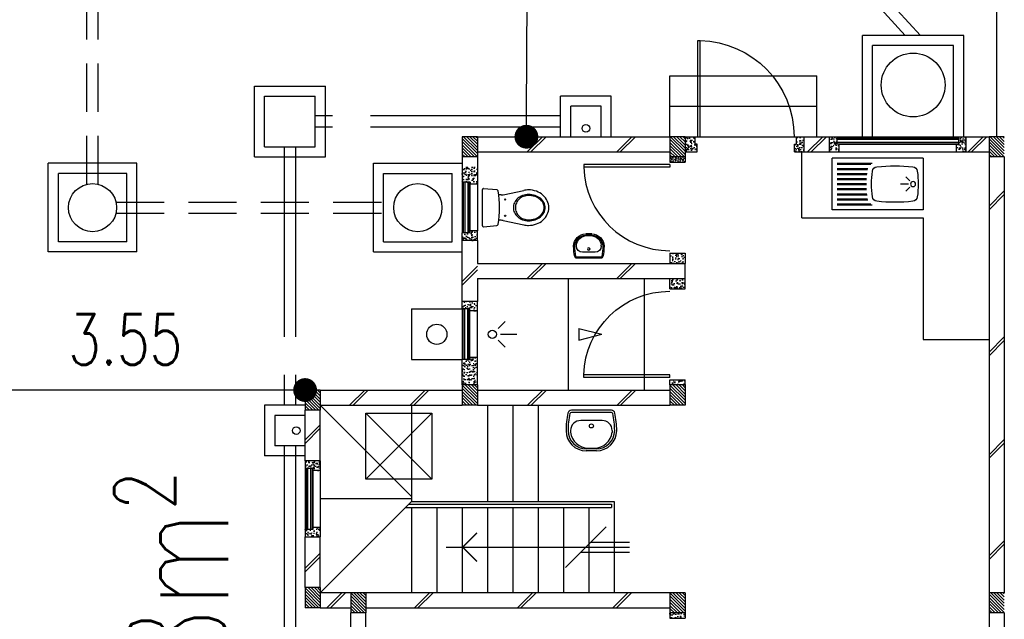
# Model space of a CAD drawing. Header units: millimetres. Extents: x 301 to 1479, y 491 to 1341.
# Tile 250 of 256: x 437 to 446, y 687 to 693. Entities that reach past the tile are written whole.
import ezdxf

# ---------------------------------------------------------------- set-up
doc = ezdxf.new("R2010")
doc.units = ezdxf.units.MM
doc.header["$LTSCALE"] = 1.5
doc.header["$MEASUREMENT"] = 0
for name, pattern in [('HIDDEN', [0.375, 0.25, -0.125]), ('HIDDEN2', [4.7625, 3.175, -1.5875]), ('PHANTOM2', [1.25, 0.625, -0.125, 0.125, -0.125, 0.125, -0.125])]:
    doc.linetypes.add(name, pattern=pattern)
for name, color, linetype in [('Blk', 7, 'Continuous'), ('Block', 46, 'Continuous'), ('Boundary Wall', 64, 'Continuous'), ('BULUS', 2, 'Continuous'), ('BWCN', 4, 'Continuous'), ('DIM', 6, 'Continuous'), ('DOOR', 3, 'Continuous'), ('Ele', 8, 'Continuous'), ('HATCH', 7, 'Continuous'), ('Hatch Col. C1 GF Ext.', 84, 'Continuous'), ('Hatch Stub Col', 251, 'Continuous'), ('Kerb', 251, 'Continuous'), ('P. Grease Trap', 64, 'Continuous'), ('P. Gully trap', 42, 'Continuous'), ('P. Sewr Manhole', 49, 'Continuous'), ('Paving Block', 251, 'Continuous'), ('PVC Pipe 110', 69, 'Continuous'), ('PVC RWP 75', 77, 'Continuous'), ('PVC Sewer Pipe 110', 24, 'Continuous'), ('SANIT', 8, 'Continuous'), ('TEXT', 7, 'Continuous'), ('WINDOW', 1, 'Continuous')]:
    doc.layers.add(name, color=color, linetype=linetype)
doc.styles.add('RS1', font='romans.shx', dxfattribs={"width": 0.75, "height": 0.5})
doc.styles.add('RS2', font='romans.shx', dxfattribs={"width": 0.75, "height": 1})
doc.dimstyles.new('Souillac5', dxfattribs={"dimscale": 0.5, "dimtxt": 0.5, "dimasz": 0.47, "dimexe": 0, "dimexo": 1, "dimgap": 0.5, "dimtad": 1, "dimzin": 0, "dimdsep": 46, "dimtxsty": 'RS1', "dimblk": 'DOT', "dimcen": 3, "dimse1": 1, "dimse2": 1, "dimclrd": 6, "dimclre": 6, "dimclrt": 7, "dimaunit": 1, "dimadec": 0, "dimazin": 0, "dimtfac": 1, "dimtofl": 0, "dimtmove": 1, "dimatfit": 3, "dimfxl": 1, "dimtolj": 1, "dimtzin": 0, "dimlwe": -1, "dimarcsym": 0})
pattern_1 = [(50, (427.129014, 161.862746), (0.071726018, -0.0062752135), [0.0075, -0.0825]), (355, (427.129014, 161.862746), (-0.013875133, 0.075219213), [0.006, -0.066]), (100.451444, (427.13499, 161.86222), (0.057850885, 0.068943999), [0.006374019, -0.070114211]), (46.1842, (427.12901, 161.88275), (0.106724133, -0.016551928), [0.01125, -0.12375]), (96.635635, (427.13791, 161.88137), (0.093466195, 0.09741186), [0.009561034, -0.105171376]), (351.184164, (427.12901, 161.88275), (0.093466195, 0.09741186), [0.009, -0.099]), (21, (427.139014, 161.877746), (0.059690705, -0.040261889), [0.0075, -0.0825]), (326, (427.139014, 161.877746), (0.024331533, 0.072515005), [0.006, -0.066]), (71.451445, (427.14399, 161.87439), (0.084022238, 0.032253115), [0.006374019, -0.070114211]), (37.5, (427.129014, 161.862746), (0.0012159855, 0.0332893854), [0, -0.0652, 0, -0.067, 0, -0.06625]), (7.5, (427.129014, 161.862746), (0.0263069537, 0.0394411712), [0, -0.0382, 0, -0.0637, 0, -0.02525]), (327.5, (427.106714, 161.862746), (0.0533822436, -0.0022554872), [0, -0.025, 0, -0.078, 0, -0.1035]), (317.5, (427.096714, 161.862746), (0.058318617, 0.010010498), [0, -0.0325, 0, -0.0518, 0, -0.0735])]
pattern_2 = [(50, (427.129014, 162.062746), (0.071726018, -0.0062752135), [0.0075, -0.0825]), (355, (427.129014, 162.062746), (-0.013875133, 0.075219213), [0.006, -0.066]), (100.451444, (427.13499, 162.06222), (0.057850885, 0.068943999), [0.006374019, -0.070114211]), (46.1842, (427.12901, 162.08275), (0.106724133, -0.016551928), [0.01125, -0.12375]), (96.635635, (427.13791, 162.08137), (0.093466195, 0.09741186), [0.009561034, -0.105171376]), (351.184164, (427.12901, 162.08275), (0.093466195, 0.09741186), [0.009, -0.099]), (21, (427.139014, 162.077746), (0.059690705, -0.040261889), [0.0075, -0.0825]), (326, (427.139014, 162.077746), (0.024331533, 0.072515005), [0.006, -0.066]), (71.451445, (427.14399, 162.07439), (0.084022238, 0.032253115), [0.006374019, -0.070114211]), (37.5, (427.129014, 162.062746), (0.0012159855, 0.0332893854), [0, -0.0652, 0, -0.067, 0, -0.06625]), (7.5, (427.129014, 162.062746), (0.0263069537, 0.0394411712), [0, -0.0382, 0, -0.0637, 0, -0.02525]), (327.5, (427.106714, 162.062746), (0.0533822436, -0.0022554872), [0, -0.025, 0, -0.078, 0, -0.1035]), (317.5, (427.096714, 162.062746), (0.058318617, 0.010010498), [0, -0.0325, 0, -0.0518, 0, -0.0735])]
pattern_3 = [(315, (448.28546, 157.028336), (0.0154679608, 0.0154679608), [])]
pattern_4 = [(50, (427.129014, 162.012746), (0.071726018, -0.0062752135), [0.0075, -0.0825]), (355, (427.129014, 162.012746), (-0.013875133, 0.075219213), [0.006, -0.066]), (100.451444, (427.13499, 162.01222), (0.057850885, 0.068943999), [0.006374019, -0.070114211]), (46.1842, (427.12901, 162.03275), (0.106724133, -0.016551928), [0.01125, -0.12375]), (96.635635, (427.13791, 162.03137), (0.093466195, 0.09741186), [0.009561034, -0.105171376]), (351.184164, (427.12901, 162.03275), (0.093466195, 0.09741186), [0.009, -0.099]), (21, (427.139014, 162.027746), (0.059690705, -0.040261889), [0.0075, -0.0825]), (326, (427.139014, 162.027746), (0.024331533, 0.072515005), [0.006, -0.066]), (71.451445, (427.14399, 162.02439), (0.084022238, 0.032253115), [0.006374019, -0.070114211]), (37.5, (427.129014, 162.012746), (0.0012159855, 0.0332893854), [0, -0.0652, 0, -0.067, 0, -0.06625]), (7.5, (427.129014, 162.012746), (0.0263069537, 0.0394411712), [0, -0.0382, 0, -0.0637, 0, -0.02525]), (327.5, (427.106714, 162.012746), (0.0533822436, -0.0022554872), [0, -0.025, 0, -0.078, 0, -0.1035]), (317.5, (427.096714, 162.012746), (0.058318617, 0.010010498), [0, -0.0325, 0, -0.0518, 0, -0.0735])]
pattern_5 = [(50, (427.229014, 162.212746), (0.071726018, -0.0062752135), [0.0075, -0.0825]), (355, (427.229014, 162.212746), (-0.013875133, 0.075219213), [0.006, -0.066]), (100.451444, (427.23499, 162.21222), (0.057850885, 0.068943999), [0.006374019, -0.070114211]), (46.1842, (427.22901, 162.23275), (0.106724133, -0.016551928), [0.01125, -0.12375]), (96.635635, (427.23791, 162.23137), (0.093466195, 0.09741186), [0.009561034, -0.105171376]), (351.184164, (427.22901, 162.23275), (0.093466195, 0.09741186), [0.009, -0.099]), (21, (427.239014, 162.227746), (0.059690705, -0.040261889), [0.0075, -0.0825]), (326, (427.239014, 162.227746), (0.024331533, 0.072515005), [0.006, -0.066]), (71.451445, (427.24399, 162.22439), (0.084022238, 0.032253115), [0.006374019, -0.070114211]), (37.5, (427.229014, 162.212746), (0.0012159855, 0.0332893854), [0, -0.0652, 0, -0.067, 0, -0.06625]), (7.5, (427.229014, 162.212746), (0.0263069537, 0.0394411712), [0, -0.0382, 0, -0.0637, 0, -0.02525]), (327.5, (427.206714, 162.212746), (0.0533822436, -0.0022554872), [0, -0.025, 0, -0.078, 0, -0.1035]), (317.5, (427.196714, 162.212746), (0.058318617, 0.010010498), [0, -0.0325, 0, -0.0518, 0, -0.0735])]

# ---------------------------------------------------------------- blocks, each defined once
blk = doc.blocks.new('SSBSD90')
at = {"layer": 'Ele'}
for p, q in [((-900, 510), (0, 510)), ((-900, 510), (-900, 0)), ((0, 0), (0, 510)), ((-50, 460), (-395.5, 460)), ((-50, 450), (-382.1, 450)), ((-50, 410), (-354.7, 410)), ((-50, 400), (-351.5, 400)), ((-768.2, 286.8), (-729.3, 325.7)), ((-50, 360), (-345.7, 360)), ((-50, 350), (-344.7, 350)), ((-50, 310), (-341.6, 310)), ((-50, 300), (-341, 300)), ((-768.2, 223.2), (-729.3, 184.3)), ((-755, 255), (-675, 255)), ((-50, 200), (-341.6, 200)), ((-50, 210), (-341, 210)), ((-50, 260), (-340, 260)), ((-50, 250), (-340, 250)), ((-50, 100), (-354.7, 100)), ((-50, 110), (-351.5, 110)), ((-50, 150), (-345.7, 150)), ((-50, 160), (-344.7, 160)), ((-900, 0), (0, 0)), ((-50, 50), (-395.5, 50)), ((-50, 60), (-382.1, 60))]:
    blk.add_line(p, q, dxfattribs=at)
blk.add_circle((-800, 255), 25, dxfattribs=at)
for centre, radius, start, end in [((-791.6, 375.1), 50, 96.57699, 172.01642), ((-620, -1113.3), 1548.3, 83.42301, 96.57699), ((-448.4, 375.1), 50, 7.98358, 83.42301), ((65, 255), 915, 172.01642, 187.98358), ((-1305, 255), 915, 352.01642, 7.98358), ((-791.6, 134.9), 50, 187.98358, 263.42301), ((-448.4, 134.9), 50, 276.57699, 352.01642), ((-620, 1623.3), 1548.3, 263.42301, 276.57699)]:
    blk.add_arc(centre, radius, start, end, dxfattribs=at)
blk = doc.blocks.new('WC')
at = {"layer": 'SANIT'}
for p, q in [((-179.1, 0), (179.1, 0)), ((-189, -10.9), (-177.5, -141.5)), ((189, -10.9), (177.5, -141.5)), ((-125, -184.5), (-125, -161.4)), ((125, -184.5), (125, -161.4)), ((-127.2, -205.2), (-170.1, -407.8)), ((127.2, -205.2), (170.1, -407.8))]:
    blk.add_line(p, q, dxfattribs=at)
for points in [[(130, -455, 0.086378), (119.8, -396.7, 0.092622), (91.9, -348.9, 0.103078), (48.8, -316.1, 0.111925), (0, -305, 0.111925), (-48.8, -316.1, 0.103078), (-91.9, -348.9, 0.092622), (-119.8, -396.7, 0.086378), (-130, -455, 0.086378)], [(120, -455, 0.091554), (110.7, -404.8, 0.095342), (84.9, -363.1, 0.101238), (45.4, -334.7, 0.105842), (0, -325, 0.105842), (-45.4, -334.7, 0.101238), (-84.9, -363.1, 0.095342), (-110.7, -404.8, 0.091554), (-120, -455, 0.091554)], [(-175, -455, 0.087147), (-161.4, -532.7, 0.093047), (-123.7, -596.4, 0.102819), (-65.8, -640.2, 0.110985), (0, -655, 0.110985), (65.8, -640.2, 0.102819), (123.7, -596.4, 0.093047), (161.4, -532.7, 0.087147), (175, -455, 0.052217), (170.1, -407.8, 0.093047)], [(-170.1, -407.8, 0.052217), (-175, -455, 0.087147)], [(-130, -455, 0.079027), (-119.7, -519.8, 0.088191), (-91.9, -571.7, 0.105253), (-48.1, -608.1, 0.121599), (0, -620, 0.121599), (48.1, -608.1, 0.105253), (91.9, -571.7, 0.088191), (119.7, -519.8, 0.079027), (130, -455, 0.079027)], [(-120, -455, 0.077736), (-110.5, -515.9, 0.087342), (-84.9, -564.6, 0.105569), (-44.3, -598.9, 0.12344), (0, -610, 0.12344), (44.3, -598.9, 0.105569), (84.9, -564.6, 0.087342), (110.5, -515.9, 0.077736), (120, -455, 0.077736)]]:
    blk.add_lwpolyline(points, format="xyb", dxfattribs=at)
for centre in [(-80, -225), (80, -225)]:
    blk.add_circle(centre, 6, dxfattribs=at)
for centre, radius, start, end in [((-179.1, -10), 10, 90, 185.04245), ((179.1, -10), 10, 354.95755, 90), ((-162.6, -140.2), 15, 185.04245, 259.60796), ((0, 746.3), 916.3, 259.60796, 280.39204), ((-225, -184.5), 100, 348.04369, 0), ((225, -184.5), 100, 180, 191.95631), ((162.6, -140.2), 15, 280.39204, 354.95755)]:
    blk.add_arc(centre, radius, start, end, dxfattribs=at)
blk = doc.blocks.new('Wh1')
at = {"layer": 'SANIT'}
for p, q in [((197.3, 0), (-197.3, 0)), ((197.3, -20), (-197.3, -20)), ((105, -100), (-105, -100)), ((-205, -200), (-205, -217.2)), ((205, -200), (205, -217.2)), ((50, -380), (-50, -380)), ((-30.2, -372.6), (30.2, -372.6)), ((50, -400), (-50, -400))]:
    blk.add_line(p, q, dxfattribs=at)
blk.add_circle((0, -153.8), 20, dxfattribs=at)
for centre, radius, start, end in [((0, -200), 250, 180, 180), ((0, -200), 250, 0, 0), ((-197.3, -35), 35, 90, 167.77757), ((197.3, -35), 35, 12.22243, 90), ((567.1, -200.6), 817.1, 167.77757, 179.95982), ((567.1, -200.6), 797.1, 167.77757, 179.95982), ((-197.3, -35), 15, 90, 167.77757), ((197.3, -35), 15, 12.22243, 90), ((-567.1, -200.6), 797.1, 0.04018, 12.22243), ((-567.1, -200.6), 817.1, 0.04018, 12.22243), ((-105, -200), 100, 90, 180), ((105, -200), 100, 0, 90), ((-50, -200), 200, 180, 270), ((-50, -200), 180, 180, 270), ((-30.2, -196.6), 176, 186.70755, 270.01296), ((30.2, -196.6), 176, 269.98704, 353.29245), ((50, -200), 180, 270, 0), ((50, -200), 200, 270, 0)]:
    blk.add_arc(centre, radius, start, end, dxfattribs=at)
blk = doc.blocks.new('Dr900')
at = {"layer": 'DOOR'}
for p, q in [((-50, 0), (-50, 850)), ((-25, 850), (-50, 850)), ((-25, 0), (-25, 850)), ((-25, 0), (-50, 0))]:
    blk.add_line(p, q, dxfattribs=at)
blk.add_arc((-24.3, -0.3), 850.7, 91.72797, 179.98222, dxfattribs=at)
blk = doc.blocks.new('Dr1000')
at = {"layer": 'DOOR'}
for p, q in [((-50, 0), (-50, 950)), ((-25, 950), (-50, 950)), ((-25, 0), (-25, 950)), ((-25, 0), (-50, 0))]:
    blk.add_line(p, q, dxfattribs=at)
blk.add_arc((-24.4, -0.2), 950.6, 91.54201, 179.98579, dxfattribs=at)
blk = doc.blocks.new('SSSU-D3')
at = {"layer": 'HATCH'}
h = blk.add_hatch(dxfattribs=at)
h.set_pattern_fill('ANSI31', color=256, scale=0.175, angle=630)
h.set_pattern_definition([(315, (-125.423914, 34.936787), (0.015467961, 0.015467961), [])])
h.paths.add_polyline_path([(1.1, 5.15), (1.25, 5.15), (1.25, 5.35), (1.1, 5.35)])
h = blk.add_hatch(dxfattribs=at)
h.set_pattern_fill('ANSI31', color=256, scale=0.175, angle=630)
h.set_pattern_definition([(315, (-123.373914, 34.936787), (0.015467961, 0.015467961), [])])
h.paths.add_polyline_path([(3.15, 5.15), (3.3, 5.15), (3.3, 5.35), (3.15, 5.35)])
h = blk.add_hatch(dxfattribs=at)
h.set_pattern_fill('ANSI31', color=256, scale=0.175, angle=630)
h.set_pattern_definition([(315, (-126.973914, 34.886787), (0.015467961, 0.015467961), [])])
h.paths.add_polyline_path([(-0.45, 5.1), (-0.3, 5.1), (-0.3, 5.3), (-0.45, 5.3)])
h = blk.add_hatch(dxfattribs=at)
h.set_pattern_fill('ANSI31', color=256, scale=0.175, angle=630)
h.set_pattern_definition([(315, (-126.973914, 32.936787), (0.015467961, 0.015467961), [])])
h.paths.add_polyline_path([(-0.45, 3.15), (-0.3, 3.15), (-0.3, 3.35), (-0.45, 3.35)])
h = blk.add_hatch(dxfattribs=at)
h.set_pattern_fill('ANSI31', color=256, scale=0.175, angle=630)
h.set_pattern_definition([(315, (-126.523914, 32.886787), (0.015467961, 0.015467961), [])])
h.paths.add_polyline_path([(0, 3.1), (0.15, 3.1), (0.15, 3.3), (0, 3.3)])
h = blk.add_hatch(dxfattribs=at)
h.set_pattern_fill('ANSI31', color=256, scale=0.175, angle=630)
h.set_pattern_definition([(315, (-123.373914, 32.886787), (0.015467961, 0.015467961), [])])
h.paths.add_polyline_path([(3.15, 3.1), (3.3, 3.1), (3.3, 3.3), (3.15, 3.3)])
at = {"layer": 'Hatch Col. C1 GF Ext.'}
h = blk.add_hatch(dxfattribs=at)
h.set_pattern_fill('ANSI31', color=256, scale=0.175, angle=-90)
h.set_pattern_definition(pattern_3)
h.paths.add_polyline_path([(1.1, 7.6), (1.25, 7.6), (1.25, 7.8), (1.1, 7.8)])
h = blk.add_hatch(dxfattribs=at)
h.set_pattern_fill('ANSI31', color=256, scale=0.175, angle=-90)
h.set_pattern_definition(pattern_3)
h.paths.add_polyline_path([(3.15, 7.6), (3.3, 7.6), (3.3, 7.8), (3.15, 7.8)])
h = blk.add_hatch(dxfattribs=at)
h.set_pattern_fill('ANSI31', color=256, scale=0.175, angle=-90)
h.set_pattern_definition(pattern_3)
h.paths.add_polyline_path([(6.3, 7.6), (6.45, 7.6), (6.45, 7.8), (6.3, 7.8)])
h = blk.add_hatch(dxfattribs=at)
h.set_pattern_fill('ANSI31', color=256, scale=0.175, angle=-90)
h.set_pattern_definition([(315, (448.28546, 156.678336), (0.0154679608, 0.0154679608), [])])
h.paths.add_polyline_path([(6.3, 3.1), (6.45, 3.1), (6.45, 3.3), (6.3, 3.3)])
at = {"layer": 'Hatch Stub Col', "linetype": 'ByBlock'}
h = blk.add_hatch(dxfattribs=at)
h.set_pattern_fill('AR-CONC', color=256, scale=0.01, angle=720)
h.set_pattern_definition([(50, (427.129014, 162.212746), (0.071726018, -0.0062752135), [0.0075, -0.0825]), (355, (427.129014, 162.212746), (-0.013875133, 0.075219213), [0.006, -0.066]), (100.451444, (427.13499, 162.21222), (0.057850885, 0.068943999), [0.006374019, -0.070114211]), (46.1842, (427.12901, 162.23275), (0.106724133, -0.016551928), [0.01125, -0.12375]), (96.635635, (427.13791, 162.23137), (0.093466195, 0.09741186), [0.009561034, -0.105171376]), (351.184164, (427.12901, 162.23275), (0.093466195, 0.09741186), [0.009, -0.099]), (21, (427.139014, 162.227746), (0.059690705, -0.040261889), [0.0075, -0.0825]), (326, (427.139014, 162.227746), (0.024331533, 0.072515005), [0.006, -0.066]), (71.451445, (427.14399, 162.22439), (0.084022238, 0.032253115), [0.006374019, -0.070114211]), (37.5, (427.129014, 162.212746), (0.0012159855, 0.0332893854), [0, -0.0652, 0, -0.067, 0, -0.06625]), (7.5, (427.129014, 162.212746), (0.0263069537, 0.0394411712), [0, -0.0382, 0, -0.0637, 0, -0.02525]), (327.5, (427.106714, 162.212746), (0.0533822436, -0.0022554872), [0, -0.025, 0, -0.078, 0, -0.1035]), (317.5, (427.096714, 162.212746), (0.058318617, 0.010010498), [0, -0.0325, 0, -0.0518, 0, -0.0735])])
h.paths.add_polyline_path([(3.4, 7.8), (3.3, 7.8), (3.3, 7.65), (3.42, 7.65), (3.42, 7.725), (3.4, 7.725)])
h = blk.add_hatch(dxfattribs=at)
h.set_pattern_fill('AR-CONC', color=256, scale=0.01, angle=720)
h.set_pattern_definition([(50, (427.279014, 162.212746), (0.071726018, -0.0062752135), [0.0075, -0.0825]), (355, (427.279014, 162.212746), (-0.013875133, 0.075219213), [0.006, -0.066]), (100.451444, (427.28499, 162.21222), (0.057850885, 0.068943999), [0.006374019, -0.070114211]), (46.1842, (427.27901, 162.23275), (0.106724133, -0.016551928), [0.01125, -0.12375]), (96.635635, (427.28791, 162.23137), (0.093466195, 0.09741186), [0.009561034, -0.105171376]), (351.184164, (427.27901, 162.23275), (0.093466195, 0.09741186), [0.009, -0.099]), (21, (427.289014, 162.227746), (0.059690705, -0.040261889), [0.0075, -0.0825]), (326, (427.289014, 162.227746), (0.024331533, 0.072515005), [0.006, -0.066]), (71.451445, (427.29399, 162.22439), (0.084022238, 0.032253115), [0.006374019, -0.070114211]), (37.5, (427.279014, 162.212746), (0.0012159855, 0.0332893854), [0, -0.0652, 0, -0.067, 0, -0.06625]), (7.5, (427.279014, 162.212746), (0.0263069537, 0.0394411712), [0, -0.0382, 0, -0.0637, 0, -0.02525]), (327.5, (427.256714, 162.212746), (0.0533822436, -0.0022554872), [0, -0.025, 0, -0.078, 0, -0.1035]), (317.5, (427.246714, 162.212746), (0.058318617, 0.010010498), [0, -0.0325, 0, -0.0518, 0, -0.0735])])
h.paths.add_polyline_path([(4.475, 7.8), (4.4, 7.8), (4.4, 7.725), (4.38, 7.725), (4.38, 7.65), (4.475, 7.65)])
h = blk.add_hatch(dxfattribs=at)
h.set_pattern_fill('AR-CONC', color=256, scale=0.01, angle=720)
h.set_pattern_definition(pattern_5)
h.paths.add_polyline_path([(4.8196, 7.725), (4.7996, 7.725), (4.7996, 7.8), (4.7246, 7.8), (4.7246, 7.65), (4.8196, 7.65)])
h = blk.add_hatch(dxfattribs=at)
h.set_pattern_fill('AR-CONC', color=256, scale=0.01, angle=720)
h.set_pattern_definition(pattern_5)
h.paths.add_polyline_path([(6.0746, 7.8), (5.9996, 7.8), (5.9996, 7.725), (5.9796, 7.725), (5.9796, 7.65), (6.0746, 7.65)])
h = blk.add_hatch(dxfattribs=at)
h.set_pattern_fill('AR-CONC', color=256, scale=0.005, angle=720)
h.set_pattern_definition([(50, (427.129014, 162.212746), (0.0358630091, -0.0031376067), [0.00375, -0.04125]), (355, (427.129014, 162.212746), (-0.0069375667, 0.0376096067), [0.003, -0.033]), (100.4514445, (427.132003, 162.212485), (0.0289254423, 0.0344719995), [0.0031870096, -0.0350571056]), (46.1842, (427.129014, 162.222746), (0.0533620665, -0.008275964), [0.005625, -0.061875]), (96.635635, (427.13346, 162.222056), (0.046733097, 0.04870593), [0.004780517, -0.052585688]), (351.184164, (427.129014, 162.222746), (0.046733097, 0.04870593), [0.0045, -0.0495]), (21, (427.134014, 162.220246), (0.0298453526, -0.0201309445), [0.00375, -0.04125]), (326, (427.134014, 162.220246), (0.0121657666, 0.0362575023), [0.003, -0.033]), (71.451445, (427.1365, 162.21857), (0.0420111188, 0.0161265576), [0.0031870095, -0.0350571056]), (37.5, (427.129014, 162.212746), (0.00060799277, 0.0166446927), [0, -0.0326, 0, -0.0335, 0, -0.033125]), (7.5, (427.129014, 162.212746), (0.0131534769, 0.0197205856), [0, -0.0191, 0, -0.03185, 0, -0.012625]), (327.5, (427.117864, 162.212746), (0.0266911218, -0.0011277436), [0, -0.0125, 0, -0.039, 0, -0.05175]), (317.5, (427.112864, 162.212746), (0.0291593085, 0.0050052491), [0, -0.01625, 0, -0.0259, 0, -0.03675])])
h.paths.add_polyline_path([(3.3, 7.55), (3.3, 7.6), (3.15, 7.6), (3.15, 7.55)])
h = blk.add_hatch(dxfattribs=at)
h.set_pattern_fill('AR-CONC', color=256, scale=0.01, angle=720)
h.set_pattern_definition(pattern_2)
h.paths.add_polyline_path([(1.175, 7.35), (1.175, 7.33), (1.25, 7.33), (1.25, 7.5), (1.1, 7.5), (1.1, 7.35)])
h = blk.add_hatch(dxfattribs=at)
h.set_pattern_fill('AR-CONC', color=256, scale=0.01, angle=720)
h.set_pattern_definition(pattern_2)
h.paths.add_polyline_path([(1.25, 6.775), (1.25, 6.87), (1.175, 6.87), (1.175, 6.85), (1.1, 6.85), (1.1, 6.775)])
h = blk.add_hatch(dxfattribs=at)
h.set_pattern_fill('AR-CONC', color=256, scale=0.01, angle=720)
h.set_pattern_definition(pattern_4)
h.paths.add_polyline_path([(3.3, 6.65), (3.3, 6.55), (3.15, 6.55), (3.15, 6.65)])
h = blk.add_hatch(dxfattribs=at)
h.set_pattern_fill('AR-CONC', color=256, scale=0.01, angle=720)
h.set_pattern_definition(pattern_4)
h.paths.add_polyline_path([(3.3, 6.3), (3.3, 6.4), (3.15, 6.4), (3.15, 6.3)])
h = blk.add_hatch(dxfattribs=at)
h.set_pattern_fill('AR-CONC', color=256, scale=0.01, angle=720)
h.set_pattern_definition([(50, (427.129014, 162.012746), (0.071726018, -0.0062752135), [0.0075, -0.0825]), (355, (427.129014, 162.012746), (-0.013875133, 0.075219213), [0.006, -0.066]), (100.451444, (427.13499, 162.01222), (0.057850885, 0.068943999), [0.006374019, -0.070114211]), (46.1842, (427.12901, 162.03275), (0.106724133, -0.016551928), [0.01125, -0.12375]), (96.635635, (427.13791, 162.03137), (0.093466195, 0.09741186), [0.009561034, -0.105171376]), (351.184164, (427.12901, 162.03275), (0.093466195, 0.09741186), [0.009, -0.099]), (21, (427.139014, 162.027746), (0.059690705, -0.040261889), [0.0075, -0.0825]), (326, (427.139014, 162.027746), (0.024331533, 0.072515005), [0.006, -0.066]), (71.451445, (427.14399, 162.02439), (0.084022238, 0.032253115), [0.006374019, -0.070114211]), (37.5, (427.129014, 162.012746), (0.0012159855, 0.0332893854), [0, -0.0652, 0, -0.067, 0, -0.06625]), (7.5, (427.129014, 162.012746), (0.0263069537, 0.0394411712), [0, -0.0382, 0, -0.0637, 0, -0.02525]), (327.5, (427.106714, 162.012746), (0.0533822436, -0.0022554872), [0, -0.025, 0, -0.078, 0, -0.1035]), (317.5, (427.096714, 162.012746), (0.058318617, 0.010010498), [0, -0.0325, 0, -0.0518, 0, -0.0735])])
h.paths.add_polyline_path([(1.175, 6.1), (1.175, 6.08), (1.25, 6.08), (1.25, 6.175), (1.1, 6.175), (1.1, 6.1)])
h = blk.add_hatch(dxfattribs=at)
h.set_pattern_fill('AR-CONC', color=256, scale=0.01, angle=720)
h.set_pattern_definition([(50, (466.11162, 47.178006), (0.071726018, -0.0062752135), [0.0075, -0.0825]), (355, (466.11162, 47.17801), (-0.013875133, 0.075219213), [0.006, -0.066]), (100.451444, (466.1176, 47.17748), (0.057850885, 0.068943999), [0.006374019, -0.070114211]), (46.1842, (466.11162, 47.19801), (0.106724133, -0.016551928), [0.01125, -0.12375]), (96.635635, (466.12051, 47.19663), (0.093466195, 0.09741186), [0.009561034, -0.105171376]), (351.184164, (466.11162, 47.19801), (0.093466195, 0.09741186), [0.009, -0.099]), (21, (466.12162, 47.193006), (0.059690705, -0.040261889), [0.0075, -0.0825]), (326, (466.12162, 47.19301), (0.024331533, 0.072515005), [0.006, -0.066]), (71.451445, (466.126594, 47.18965), (0.084022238, 0.032253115), [0.006374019, -0.070114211]), (37.5, (466.11162, 47.178006), (0.0012159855, 0.0332893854), [0, -0.0652, 0, -0.067, 0, -0.06625]), (7.5, (466.11162, 47.178006), (0.0263069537, 0.0394411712), [0, -0.0382, 0, -0.0637, 0, -0.02525]), (327.5, (466.08932, 47.178006), (0.0533822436, -0.0022554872), [0, -0.025, 0, -0.078, 0, -0.1035]), (317.5, (466.07932, 47.178006), (0.058318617, 0.010010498), [0, -0.0325, 0, -0.0518, 0, -0.0735])])
h.paths.add_polyline_path([(1.25, 5.62), (1.175, 5.62), (1.175, 5.6), (1.1, 5.6), (1.1, 5.35), (1.25, 5.35)])
h = blk.add_hatch(dxfattribs=at)
h.set_pattern_fill('AR-CONC', color=256, scale=0.01, angle=720)
h.set_pattern_definition([(50, (427.129014, 161.837746), (0.071726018, -0.0062752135), [0.0075, -0.0825]), (355, (427.129014, 161.837746), (-0.013875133, 0.075219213), [0.006, -0.066]), (100.451444, (427.13499, 161.83722), (0.057850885, 0.068943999), [0.006374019, -0.070114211]), (46.1842, (427.12901, 161.85775), (0.106724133, -0.016551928), [0.01125, -0.12375]), (96.635635, (427.13791, 161.85637), (0.093466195, 0.09741186), [0.009561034, -0.105171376]), (351.184164, (427.12901, 161.85775), (0.093466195, 0.09741186), [0.009, -0.099]), (21, (427.139014, 161.852746), (0.059690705, -0.040261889), [0.0075, -0.0825]), (326, (427.139014, 161.852746), (0.024331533, 0.072515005), [0.006, -0.066]), (71.451445, (427.14399, 161.84939), (0.084022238, 0.032253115), [0.006374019, -0.070114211]), (37.5, (427.129014, 161.837746), (0.0012159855, 0.0332893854), [0, -0.0652, 0, -0.067, 0, -0.06625]), (7.5, (427.129014, 161.837746), (0.0263069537, 0.0394411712), [0, -0.0382, 0, -0.0637, 0, -0.02525]), (327.5, (427.106714, 161.837746), (0.0533822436, -0.0022554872), [0, -0.025, 0, -0.078, 0, -0.1035]), (317.5, (427.096714, 161.837746), (0.058318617, 0.010010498), [0, -0.0325, 0, -0.0518, 0, -0.0735])])
h.paths.add_polyline_path([(3.3, 5.4), (3.15, 5.4), (3.15, 5.35), (3.3, 5.35)])
h = blk.add_hatch(dxfattribs=at)
h.set_pattern_fill('AR-CONC', color=256, scale=0.01, angle=720)
h.set_pattern_definition(pattern_1)
h.paths.add_polyline_path([(-0.3, 4.6), (-0.45, 4.6), (-0.45, 4.525), (-0.375, 4.525), (-0.375, 4.505), (-0.3, 4.505)])
h = blk.add_hatch(dxfattribs=at)
h.set_pattern_fill('AR-CONC', color=256, scale=0.01, angle=720)
h.set_pattern_definition(pattern_1)
h.paths.add_polyline_path([(-0.3, 3.945), (-0.375, 3.945), (-0.375, 3.925), (-0.45, 3.925), (-0.45, 3.85), (-0.3, 3.85)])
h = blk.add_hatch(dxfattribs=at)
h.set_pattern_fill('AR-CONC', color=256, scale=0.01, angle=720)
h.set_pattern_definition(pattern_1)
h.paths.add_polyline_path([(3.3, 3.1), (3.15, 3.1), (3.15, 3.05), (3.3, 3.05)])
at = {"layer": 'Block', "linetype": 'ByBlock'}
for p, q in [((1.25, 7.8), (3.15, 7.8)), ((4.475, 7.8), (4.7246, 7.8)), ((6.0746, 7.8), (6.3, 7.8)), ((1.25, 7.65), (3.15, 7.65)), ((4.475, 7.65), (4.7246, 7.65)), ((6.0746, 7.65), (6.3, 7.65)), ((6.3, 7.6), (6.3, 3.3)), ((6.45, 7.6), (6.45, 3.3)), ((1.1, 6.175), (1.1, 6.775)), ((1.25, 6.775), (1.25, 6.55)), ((1.25, 6.55), (3.3, 6.55)), ((3.3, 6.4), (3.3, 6.55)), ((1.25, 6.4), (3.3, 6.4)), ((1.25, 6.4), (1.25, 6.175)), ((-0.3, 5.3), (1.1, 5.3)), ((1.25, 5.3), (3.15, 5.3)), ((-0.3, 5.15), (1.1, 5.15)), ((1.25, 5.15), (3.15, 5.15)), ((-0.45, 4.6), (-0.45, 5.1)), ((-0.3, 4.6), (-0.3, 5.1)), ((-0.45, 3.35), (-0.45, 3.85)), ((-0.3, 3.35), (-0.3, 3.85)), ((0, 3.3), (-0.3, 3.3)), ((3.15, 3.3), (0.15, 3.3)), ((-0.3, 3.15), (0, 3.15)), ((0.15, 3.15), (3.15, 3.15)), ((0, 0), (0, 3.1)), ((0.15, 0.15), (0.15, 3.1)), ((6.3, 3.1), (6.3, 1.3)), ((6.45, 3.1), (6.45, 1.3))]:
    blk.add_line(p, q, dxfattribs=at)
at = {"layer": 'Boundary Wall', "linetype": 'ByBlock'}
blk.add_line((6.375, 7.8), (6.375, 9.355), dxfattribs=at)
at = {"layer": 'BULUS', "linetype": 'ByBlock'}
for p, q in [((0.54, 4.1404), (2.575, 4.1404)), ((0.575, 4.1754), (2.575, 4.1754)), ((2.575, 4.1754), (2.575, 4.1404))]:
    blk.add_line(p, q, dxfattribs=at)
at = {"layer": 'BWCN'}
for p, q in [((1.25, 7.8), (1.1, 7.8)), ((1.1, 7.8), (1.1, 7.6)), ((1.25, 7.8), (1.25, 7.6)), ((3.3, 7.8), (3.15, 7.8)), ((3.15, 7.8), (3.15, 7.6)), ((3.3, 7.8), (3.3, 7.6)), ((3.3, 7.8), (3.4, 7.8)), ((3.4, 7.725), (3.4, 7.8)), ((4.4, 7.8), (4.475, 7.8)), ((4.4, 7.725), (4.4, 7.8)), ((4.475, 7.65), (4.475, 7.8)), ((4.7246, 7.65), (4.7246, 7.8)), ((4.7246, 7.8), (4.7996, 7.8)), ((4.7996, 7.725), (4.7996, 7.8)), ((5.9996, 7.725), (5.9996, 7.8)), ((5.9996, 7.8), (6.0746, 7.8)), ((6.0746, 7.65), (6.0746, 7.8)), ((6.45, 7.8), (6.3, 7.8)), ((6.3, 7.8), (6.3, 7.6)), ((3.42, 7.725), (3.4, 7.725)), ((3.42, 7.65), (3.42, 7.725)), ((4.38, 7.65), (4.38, 7.725)), ((4.38, 7.725), (4.4, 7.725)), ((4.8196, 7.725), (4.7996, 7.725)), ((4.8196, 7.65), (4.8196, 7.725)), ((5.9796, 7.65), (5.9796, 7.725)), ((5.9796, 7.725), (5.9996, 7.725)), ((1.25, 7.6), (1.1, 7.6)), ((1.1, 7.6), (1.1, 7.35)), ((1.25, 7.6), (1.25, 7.33)), ((3.3, 7.6), (3.15, 7.6)), ((3.15, 7.6), (3.15, 7.55)), ((3.3, 7.65), (3.42, 7.65)), ((3.3, 7.6), (3.3, 7.55)), ((4.38, 7.65), (4.475, 7.65)), ((4.7246, 7.65), (4.8196, 7.65)), ((5.9796, 7.65), (6.0746, 7.65)), ((6.45, 7.6), (6.3, 7.6)), ((3.15, 7.55), (3.3, 7.55)), ((1.175, 7.35), (1.1, 7.35)), ((1.175, 7.33), (1.175, 7.35)), ((1.25, 7.33), (1.175, 7.33)), ((1.1, 6.775), (1.1, 6.85)), ((1.175, 6.85), (1.1, 6.85)), ((1.25, 6.87), (1.175, 6.87)), ((1.175, 6.87), (1.175, 6.85)), ((1.25, 6.775), (1.25, 6.87)), ((1.25, 6.775), (1.1, 6.775)), ((3.15, 6.65), (3.3, 6.65)), ((3.15, 6.65), (3.15, 6.55)), ((3.3, 6.65), (3.3, 6.55)), ((3.15, 6.3), (3.15, 6.4)), ((3.3, 6.3), (3.3, 6.4)), ((3.15, 6.3), (3.3, 6.3)), ((1.1, 6.1), (1.1, 6.175)), ((1.25, 6.175), (1.1, 6.175)), ((1.25, 6.08), (1.25, 6.175)), ((1.175, 6.1), (1.1, 6.1)), ((1.175, 6.08), (1.175, 6.1)), ((1.25, 6.08), (1.175, 6.08)), ((1.175, 5.6), (1.1, 5.6)), ((1.1, 5.35), (1.1, 5.6)), ((1.25, 5.62), (1.175, 5.62)), ((1.175, 5.62), (1.175, 5.6)), ((1.25, 5.35), (1.25, 5.62)), ((1.25, 5.35), (1.1, 5.35)), ((1.1, 5.35), (1.1, 5.15)), ((1.25, 5.35), (1.25, 5.15)), ((3.15, 5.4), (3.3, 5.4)), ((3.15, 5.35), (3.15, 5.4)), ((3.3, 5.35), (3.15, 5.35)), ((3.15, 5.35), (3.15, 5.15)), ((3.3, 5.35), (3.3, 5.4)), ((3.3, 5.35), (3.3, 5.15)), ((-0.3, 5.3), (-0.45, 5.3)), ((-0.45, 5.3), (-0.45, 5.1)), ((-0.3, 5.3), (-0.3, 5.1)), ((1.25, 5.15), (1.1, 5.15)), ((3.3, 5.15), (3.15, 5.15)), ((-0.3, 5.1), (-0.45, 5.1)), ((-0.45, 4.6), (-0.45, 4.525)), ((-0.3, 4.6), (-0.3, 4.505)), ((-0.375, 4.525), (-0.45, 4.525)), ((-0.375, 4.505), (-0.375, 4.525)), ((-0.3, 4.505), (-0.375, 4.505)), ((-0.375, 3.925), (-0.45, 3.925)), ((-0.45, 3.925), (-0.45, 3.85)), ((-0.3, 3.945), (-0.375, 3.945)), ((-0.375, 3.945), (-0.375, 3.925)), ((-0.3, 3.945), (-0.3, 3.85)), ((-0.3, 3.35), (-0.45, 3.35)), ((-0.45, 3.35), (-0.45, 3.15)), ((-0.3, 3.35), (-0.3, 3.15)), ((0.15, 3.3), (0, 3.3)), ((0, 3.3), (0, 3.1)), ((0.15, 3.3), (0.15, 3.1)), ((3.3, 3.3), (3.15, 3.3)), ((3.15, 3.3), (3.15, 3.1)), ((3.3, 3.3), (3.3, 3.1)), ((6.45, 3.3), (6.3, 3.3)), ((6.3, 3.3), (6.3, 3.1)), ((-0.3, 3.15), (-0.45, 3.15)), ((0.15, 3.1), (0, 3.1)), ((3.15, 3.1), (3.15, 3.05)), ((3.3, 3.1), (3.15, 3.1)), ((3.15, 3.05), (3.3, 3.05)), ((3.3, 3.1), (3.3, 3.05)), ((6.45, 3.1), (6.3, 3.1))]:
    blk.add_line(p, q, dxfattribs=at)
at = {"layer": 'BWCN', "linetype": 'ByBlock'}
for p, q in [((-0.3, 4.6), (-0.45, 4.6)), ((-0.45, 3.85), (-0.3, 3.85))]:
    blk.add_line(p, q, dxfattribs=at)
at = {"layer": 'Ele'}
for p, q in [((3.15, 7.8), (3.15, 8.4)), ((3.15, 8.4), (4.6, 8.4)), ((4.6, 7.8), (4.6, 8.4)), ((3.15, 8.1), (4.6, 8.1)), ((1.2962, 7.8), (2.1712, 7.8)), ((3.4, 7.8), (4.4, 7.8)), ((4.7996, 7.8), (5.9996, 7.8)), ((4.7996, 7.79), (5.9996, 7.79)), ((4.7996, 7.73), (5.9996, 7.73)), ((4.8196, 7.725), (5.9796, 7.725)), ((4.4505, 7), (4.4505, 7.65)), ((4.8196, 7.65), (5.9796, 7.65)), ((1.1, 7.35), (1.1, 6.85)), ((1.11, 7.35), (1.11, 6.85)), ((1.17, 7.35), (1.17, 6.85)), ((1.175, 7.33), (1.175, 6.87)), ((1.25, 7.33), (1.25, 6.87)), ((4.4505, 7), (5.65, 7)), ((5.65, 7), (5.65, 5.8)), ((2.15, 5.3), (2.15, 6.4)), ((2.9, 5.3), (2.9, 6.4)), ((1.1, 6.1), (1.1, 5.6)), ((1.11, 5.6), (1.11, 6.1)), ((1.17, 5.6), (1.17, 6.1)), ((1.175, 5.62), (1.175, 6.08)), ((1.25, 5.62), (1.25, 6.08)), ((1.4545, 5.9067), (1.5246, 5.9768)), ((1.478, 5.85), (1.6391, 5.85)), ((1.4545, 5.7933), (1.5246, 5.7232)), ((5.65, 5.8), (6.3, 5.8)), ((1.35, 5.15), (1.35, 4.2)), ((1.6, 5.15), (1.6, 4.2)), ((1.85, 5.15), (1.85, 4.2)), ((-0.45, 4.525), (-0.45, 3.925)), ((-0.44, 4.525), (-0.44, 3.925)), ((-0.38, 4.525), (-0.38, 3.925)), ((-0.375, 4.505), (-0.375, 3.945)), ((-0.3, 4.505), (-0.3, 3.945)), ((0.6, 4.2), (2.6, 4.2)), ((2.6, 4.2), (2.6, 3.3)), ((0.6, 4.1404), (0.6, 3.3)), ((0.85, 4.1404), (0.85, 3.3)), ((1.1, 4.1404), (1.1, 3.3)), ((1.35, 4.1404), (1.35, 3.3)), ((1.6, 4.1404), (1.6, 3.3)), ((1.85, 4.1404), (1.85, 3.3)), ((2.1, 4.1404), (2.1, 3.3)), ((2.35, 4.1404), (2.35, 3.3)), ((2.1201, 3.55), (2.5201, 3.95)), ((2.3701, 3.8), (2.7528, 3.8)), ((0.9409, 3.75), (2.7528, 3.75)), ((2.2701, 3.7), (2.7528, 3.7))]:
    blk.add_line(p, q, dxfattribs=at)
at = {"layer": 'Ele', "linetype": 'HIDDEN', "ltscale": 10}
for p, q in [((-0.3, 5.15), (0.6, 4.25)), ((0.6, 5.15), (0.6, 4.2)), ((0.6, 4.225), (-0.3, 4.225)), ((-0.3, 3.3), (0.6, 4.2))]:
    blk.add_line(p, q, dxfattribs=at)
at = {"layer": 'Ele', "const_width": 0.015}
blk.add_lwpolyline([(1.2465, 3.8914), (1.1051, 3.75), (1.2465, 3.6086)], dxfattribs=at)
at = {"layer": 'Ele'}
blk.add_circle((1.3979, 5.85), 0.04, dxfattribs=at)
at = {"layer": 'HATCH'}
for p, q in [((1.7425, 7.65), (1.8925, 7.8)), ((1.7778, 7.65), (1.9278, 7.8)), ((2.6249, 7.65), (2.7749, 7.8)), ((2.6602, 7.65), (2.8102, 7.8)), ((4.5089, 7.65), (4.6589, 7.8)), ((4.5443, 7.65), (4.6943, 7.8)), ((6.0919, 7.65), (6.2419, 7.8)), ((6.1273, 7.65), (6.2773, 7.8)), ((6.3, 7.1145), (6.45, 7.2645)), ((6.3, 7.0792), (6.45, 7.2292)), ((1.1, 6.3713), (1.25, 6.5213)), ((1.7425, 6.4), (1.8925, 6.55)), ((1.7778, 6.4), (1.9278, 6.55)), ((2.6249, 6.4), (2.7749, 6.55)), ((2.6602, 6.4), (2.8102, 6.55)), ((1.1, 6.3359), (1.25, 6.4859)), ((6.3, 5.6739), (6.45, 5.8239)), ((6.3, 5.6385), (6.45, 5.7885)), ((-0.0119, 5.15), (0.1381, 5.3)), ((0.0234, 5.15), (0.1734, 5.3)), ((0.5864, 5.15), (0.7364, 5.3)), ((0.6218, 5.15), (0.7718, 5.3)), ((1.7457, 5.15), (1.8957, 5.3)), ((1.7811, 5.15), (1.9311, 5.3)), ((2.6281, 5.15), (2.7781, 5.3)), ((2.6635, 5.15), (2.8135, 5.3)), ((-0.45, 4.8077), (-0.3, 4.9577)), ((-0.45, 4.7724), (-0.3, 4.9224)), ((6.3, 4.662), (6.45, 4.812)), ((6.3, 4.6267), (6.45, 4.7767)), ((6.3, 3.6633), (6.45, 3.8133)), ((6.3, 3.628), (6.45, 3.778)), ((-0.45, 3.5406), (-0.3, 3.6906)), ((-0.45, 3.5052), (-0.3, 3.6552)), ((-0.2359, 3.15), (-0.0859, 3.3)), ((-0.2006, 3.15), (-0.0506, 3.3)), ((0.6285, 3.15), (0.7785, 3.3)), ((0.6638, 3.15), (0.8138, 3.3)), ((1.645, 3.15), (1.795, 3.3)), ((1.6803, 3.15), (1.8303, 3.3)), ((2.5863, 3.15), (2.7363, 3.3)), ((2.6217, 3.15), (2.7717, 3.3))]:
    blk.add_line(p, q, dxfattribs=at)
at = {"layer": 'Kerb'}
for p, q in [((5.05, 7.8), (5.05, 8.8)), ((6.05, 8.8), (5.05, 8.8)), ((6.05, 7.8), (6.05, 8.8)), ((5.15, 7.8), (5.15, 8.7)), ((5.95, 8.7), (5.15, 8.7)), ((5.95, 7.8), (5.95, 8.7)), ((-0.95, 8.3), (-0.25, 8.3)), ((-0.95, 7.6), (-0.95, 8.3)), ((-0.25, 7.6), (-0.25, 8.3)), ((-0.85, 8.2), (-0.35, 8.2)), ((-0.85, 7.7), (-0.85, 8.2)), ((-0.35, 7.7), (-0.35, 8.2)), ((2.5712, 8.2), (2.0712, 8.2)), ((2.0712, 7.8), (2.0712, 8.2)), ((2.5712, 7.8), (2.5712, 8.2)), ((2.1712, 7.8), (2.1712, 8.1)), ((2.4712, 8.1), (2.1712, 8.1)), ((2.4712, 7.8), (2.4712, 8.1)), ((-0.85, 7.7), (-0.35, 7.7)), ((-0.95, 7.6), (-0.25, 7.6)), ((-2.985, 6.6625), (-2.985, 7.5375)), ((-2.11, 7.5375), (-2.985, 7.5375)), ((-2.11, 6.6625), (-2.11, 7.5375)), ((0.225, 6.6625), (0.225, 7.5375)), ((0.225, 7.5375), (1.1, 7.5375)), ((-2.885, 6.7625), (-2.885, 7.4375)), ((-2.21, 7.4375), (-2.885, 7.4375)), ((-2.21, 6.7625), (-2.21, 7.4375)), ((0.325, 6.7625), (0.325, 7.4375)), ((0.325, 7.4375), (1, 7.4375)), ((1, 6.7625), (1, 7.4375)), ((-2.21, 6.7625), (-2.885, 6.7625)), ((0.325, 6.7625), (1, 6.7625)), ((-2.11, 6.6625), (-2.985, 6.6625)), ((0.225, 6.6625), (1.1, 6.6625)), ((0.6, 6.1), (1.1, 6.1)), ((0.6, 6.1), (0.6, 5.6)), ((0.6, 5.6), (1.1, 5.6)), ((-0.85, 5.15), (-0.85, 4.65)), ((-0.45, 5.15), (-0.85, 5.15)), ((-0.75, 5.05), (-0.75, 4.75)), ((-0.45, 5.05), (-0.75, 5.05)), ((-0.45, 4.75), (-0.75, 4.75)), ((-0.45, 4.65), (-0.85, 4.65))]:
    blk.add_line(p, q, dxfattribs=at)
at = {"layer": 'P. Grease Trap'}
blk.add_circle((5.55, 8.31), 0.315, dxfattribs=at)
at = {"layer": 'P. Gully trap'}
blk.add_circle((0.85, 5.85), 0.1, dxfattribs=at)
at = {"layer": 'P. Sewr Manhole'}
for centre in [(-2.5475, 7.1), (0.6625, 7.1)]:
    blk.add_circle(centre, 0.2375, dxfattribs=at)
at = {"layer": 'Paving Block', "linetype": 'ByBlock'}
for p, q in [((2.2524, 5.9063), (2.2524, 5.7937)), ((2.2524, 5.9063), (2.4774, 5.85)), ((2.2524, 5.7937), (2.4774, 5.85))]:
    blk.add_line(p, q, dxfattribs=at)
at = {"layer": 'PVC Pipe 110', "linetype": 'PHANTOM2', "ltscale": 2}
for p, q in [((5.4727, 8.8), (4.2676, 10.118)), ((5.6218, 8.8), (4.3488, 10.1922)), ((2.0712, 8.005), (-0.35, 8.005)), ((2.0712, 7.895), (-0.35, 7.895)), ((-0.655, 7.7), (-0.655, 5.15)), ((-0.545, 7.7), (-0.545, 5.15)), ((-0.655, 4.75), (-0.655, 0.55)), ((-0.545, 4.75), (-0.545, 0.55))]:
    blk.add_line(p, q, dxfattribs=at)
at = {"layer": 'PVC RWP 75'}
for centre in [(2.3212, 7.8825), (-0.5375, 4.9)]:
    blk.add_circle(centre, 0.0375, dxfattribs=at)
at = {"layer": 'PVC Sewer Pipe 110', "linetype": 'HIDDEN2', "ltscale": 0.1}
for p, q in [((-2.6025, 7.331), (-2.6025, 10.569)), ((-2.4925, 7.331), (-2.4925, 10.569)), ((-2.3165, 7.155), (0.4315, 7.155)), ((-2.3165, 7.045), (0.4315, 7.045))]:
    blk.add_line(p, q, dxfattribs=at)
at = {"layer": 'SANIT', "linetype": 'HIDDEN2', "ltscale": 100}
for p, q in [((0.1496, 5.0718), (0.7996, 5.0718)), ((0.1496, 4.4218), (0.1496, 5.0718)), ((0.1496, 5.0718), (0.7996, 4.4218)), ((0.7996, 5.0718), (0.1496, 4.4218)), ((0.7996, 5.0718), (0.7996, 4.4218)), ((0.7996, 4.4218), (0.1496, 4.4218))]:
    blk.add_line(p, q, dxfattribs=at)
at = {"layer": 'WINDOW'}
for p, q in [((4.7996, 7.775), (5.9996, 7.775)), ((4.7996, 7.745), (5.9996, 7.745))]:
    blk.add_line(p, q, dxfattribs=at)
at = {"layer": 'WINDOW', "linetype": 'HIDDEN2', "ltscale": 0.5}
for p, q in [((1.125, 7.35), (1.125, 6.85)), ((1.155, 7.35), (1.155, 6.85)), ((1.125, 5.6), (1.125, 6.1)), ((1.155, 5.6), (1.155, 6.1)), ((-0.425, 4.525), (-0.425, 3.925)), ((-0.395, 4.525), (-0.395, 3.925))]:
    blk.add_line(p, q, dxfattribs=at)
at = {"layer": 'DOOR', "xscale": -0.001, "yscale": 0.001, "zscale": 0.001}
blk.add_blockref('Dr1000', (3.4, 7.8), dxfattribs=at)
at = {"layer": 'DOOR', "yscale": 0.001, "zscale": 0.001, "rotation": 90}
for p, xscale in [((3.15, 7.55), 0.001), ((3.15, 5.4), -0.001)]:
    blk.add_blockref('Dr900', p, dxfattribs=dict(at, xscale=xscale))
at = {"layer": 'SANIT', "xscale": 0.001, "yscale": 0.001, "zscale": 0.001, "rotation": 89.99999999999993}
blk.add_blockref('WC', (1.3, 7.1), dxfattribs=at)
at = {"layer": 'WINDOW', "linetype": 'ByBlock', "yscale": 0.001, "zscale": 0.001}
for name, p, xscale in [('SSBSD90', (4.75, 7.0778), -0.001), ('Wh1', (2.375, 5.0998), 0.001)]:
    blk.add_blockref(name, p, dxfattribs=dict(at, xscale=xscale))
at = {"layer": 'WINDOW', "linetype": 'ByBlock', "xscale": -0.0006, "yscale": 0.0006, "zscale": 0.0006, "rotation": 180}
blk.add_blockref('Wh1', (2.3497, 6.6), dxfattribs=at)
blk = doc.blocks.new('_DOT')
at = {"color": 0, "linetype": 'ByBlock'}
blk.add_line((-0.5, 0), (-1, 0), dxfattribs=at)
at = {"color": 0, "linetype": 'ByBlock', "const_width": 0.5}
blk.add_lwpolyline([(-0.25, 0, 1), (0.25, 0, 1)], format="xyb", close=True, dxfattribs=at)
blk = doc.blocks.new('*D231')
at = {"layer": 'DEFPOINTS', "color": 0, "transparency": 16777216}
for p in [(435.7836, 689.1262), (435.7836, 689.1262), (439.3336, 689.1262)]:
    blk.add_point(p, dxfattribs=at)
at = {"layer": 'DIM', "color": 6, "lineweight": -2, "transparency": 16777216}
blk.add_line((439.0986, 689.1262), (436.0186, 689.1262), dxfattribs=at)
at = {"layer": 'DIM', "color": 6, "lineweight": -2, "transparency": 16777216, "xscale": 0.235, "yscale": 0.235, "zscale": 0.235, "rotation": 180}
blk.add_blockref('_DOT', (435.7836, 689.1262), dxfattribs=at)
at = {"layer": 'DIM', "color": 6, "lineweight": -2, "transparency": 16777216, "xscale": 0.235, "yscale": 0.235, "zscale": 0.235}
blk.add_blockref('_DOT', (439.3336, 689.1262), dxfattribs=at)
at = {"layer": 'DIM', "color": 7, "transparency": 16777216, "insert": (437.5586, 689.6262), "char_height": 0.5, "attachment_point": 5, "style": 'RS1'}
blk.add_mtext('\\A1;3.55', dxfattribs=at)
blk = doc.blocks.new('*D250')
at = {"layer": 'DEFPOINTS', "color": 0, "transparency": 16777216}
for p in [(441.5591, 697.9601), (441.5591, 697.9601), (441.5173, 691.6262)]:
    blk.add_point(p, dxfattribs=at)
at = {"layer": 'DIM', "color": 6, "lineweight": -2, "transparency": 16777216}
blk.add_line((441.5188, 691.8612), (441.5576, 697.7251), dxfattribs=at)
at = {"layer": 'DIM', "color": 6, "lineweight": -2, "transparency": 16777216, "xscale": 0.235, "yscale": 0.235, "zscale": 0.235}
for p, rotation in [((441.5591, 697.9601), 89.621360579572), ((441.5173, 691.6262), 269.621360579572)]:
    blk.add_blockref('_DOT', p, dxfattribs=dict(at, rotation=rotation))
at = {"layer": 'DIM', "color": 7, "transparency": 16777216, "insert": (442.1964, 696.9256), "char_height": 0.5, "attachment_point": 5, "rotation": 89.62136, "style": 'RS1'}
blk.add_mtext('\\A1;6.33', dxfattribs=at)

msp = doc.modelspace()

# ---------------------------------------------------------------- block references
at = {"layer": 'Blk'}
msp.add_blockref('SSSU-D3', (439.7836, 683.8262), dxfattribs=at)

# ---------------------------------------------------------------- texts
at = {"layer": 'TEXT', "style": 'RS2', "width": 0.75}
msp.add_text('A:200.58m²', height=1, rotation=89.98956, dxfattribs=at).set_placement((438.5729, 682.5402))

# ---------------------------------------------------------------- dimensions: what is measured, and where the dimension line sits
at = {"layer": 'DIM'}
dim = msp.add_linear_dim(base=(441.5591, 697.9601), p1=(441.5173, 691.6262), p2=(441.5591, 697.9601), angle=89.62136, dimstyle='Souillac5', override={"dimtmove": 2}, dxfattribs=at)
dim.commit()
dim.dimension.update_dxf_attribs({"geometry": '*D250', "text_midpoint": (442.1964, 696.9256), "dimtype": 161})
dim = msp.add_linear_dim(base=(435.7836, 689.1262), p1=(439.3336, 689.1262), p2=(435.7836, 689.1262), dimstyle='Souillac5', dxfattribs=at)
dim.commit()
dim.dimension.update_dxf_attribs({"geometry": '*D231', "text_midpoint": (437.5586, 689.6262)})

doc.saveas('drawing.dxf')
